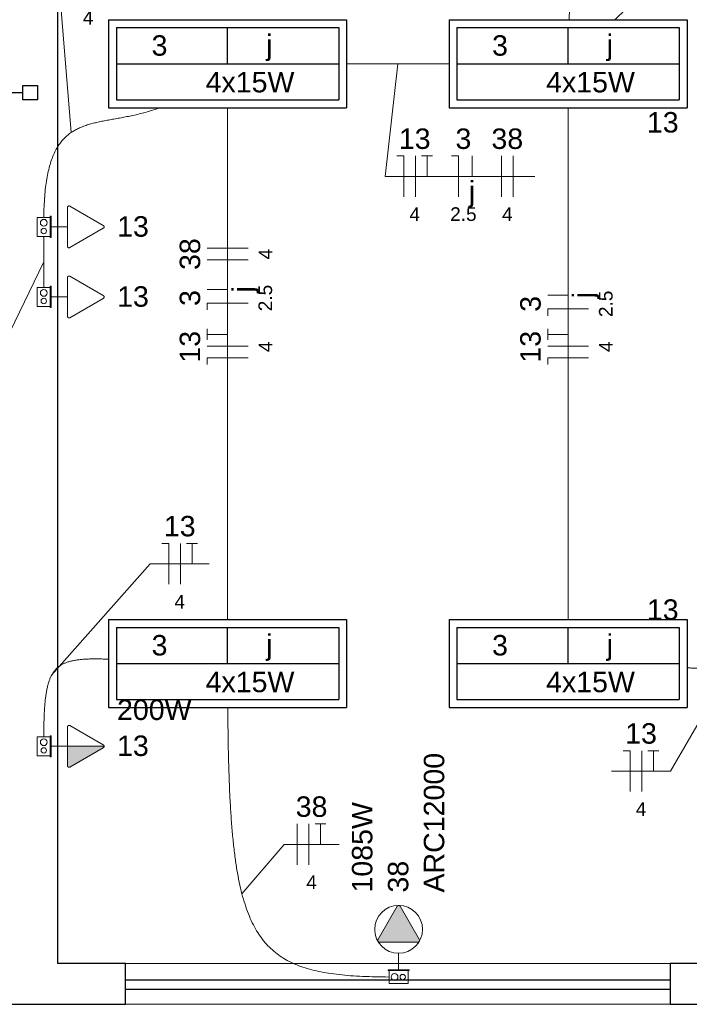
# Model space of a CAD drawing. Header units: millimetres. Extents: x -8 to 220, y -114 to 51.
# Tile 41 of 82: x 47.5 to 49.96, y 22.7 to 26.31. Entities that reach past the tile are written whole.
import ezdxf

# ---------------------------------------------------------------- set-up
doc = ezdxf.new("R2010")
doc.units = ezdxf.units.MM
doc.header["$MEASUREMENT"] = 0
for name, color, linetype, lineweight in [('02', 2, 'Continuous', 20), ('EL-Condutos', 4, 'Continuous', 5), ('EL-Fios (Fase 1)', 7, 'Continuous', 5), ('EL-Fios (Fase 2)', 7, 'Continuous', 5), ('EL-Fios (Neutro)', 7, 'Continuous', 5), ('EL-Fios (Retorno)', 7, 'Continuous', 5), ('EL-Fios (Terra)', 7, 'Continuous', 5), ('EL-Textos fios', 7, 'Continuous', 5), ('EL-Tomadas', 4, 'Continuous', 5), ('IFC-Caixa de passagem-Contorno', 44, 'Continuous', 5), ('Textos', 7, 'Continuous', 5)]:
    doc.layers.add(name, color=color, linetype=linetype, lineweight=lineweight)
for name, color, linetype in [('Arq-parede-alta', 5, 'Continuous'), ('P-SIMBOL', 5, 'Continuous'), ('parede', 5, 'Continuous'), ('porta', 3, 'Continuous')]:
    doc.layers.add(name, color=color, linetype=linetype)
doc.styles.add('Arial', font='arial.ttf')

msp = doc.modelspace()

# ---------------------------------------------------------------- hatches: boundary and pattern name
at = {"layer": 'EL-Tomadas', "linetype": 'Continuous'}
for points in [[(47.6769, 23.643), (47.8115, 23.643), (47.8114, 23.6418), (47.8109, 23.6403), (47.8101, 23.6391), (47.8092, 23.6383), (47.8084, 23.6377), (47.6846, 23.5664), (47.6833, 23.5662), (47.6819, 23.5662), (47.6805, 23.5666), (47.6794, 23.5672), (47.678, 23.5686), (47.6771, 23.5703), (47.6769, 23.5715), (47.6769, 23.643)], [(48.8166, 22.9336), (48.8874, 23.0562), (48.8884, 23.0575), (48.8888, 23.0578), (48.8896, 23.0584), (48.891, 23.059), (48.8925, 23.0592), (48.8936, 23.0591), (48.895, 23.0587), (48.8959, 23.0583), (48.8968, 23.0576), (48.8971, 23.0572), (48.8976, 23.0566), (48.8979, 23.0561), (48.9687, 22.9335), (48.9694, 22.9316), (48.9695, 22.9301), (48.9691, 22.9283), (48.9683, 22.927), (48.9672, 22.9258), (48.9656, 22.9249), (48.964, 22.9246), (48.8218, 22.9246), (48.8206, 22.9247), (48.8193, 22.9251), (48.8183, 22.9257), (48.8173, 22.9266), (48.8167, 22.9276), (48.8161, 22.9288), (48.8158, 22.9305), (48.816, 22.9321), (48.8165, 22.9334)]]:
    msp.add_hatch(color=256, dxfattribs=at).paths.add_polyline_path(points)

# ---------------------------------------------------------------- linework, layer by layer
at = {"layer": '02', "color": 8}
for p, q in [((47.8898, 22.8466), (49.8898, 22.8466)), ((49.8898, 22.6966), (47.8898, 22.6966))]:
    msp.add_line(p, q, dxfattribs=at)
at = {"layer": 'Arq-parede-alta', "color": 8, "ltscale": 0.03}
for points in [[(47.6398, 27.2467), (47.6398, 22.8466)], [(47.1118, 22.8466), (47.1118, 22.6966), (47.8898, 22.6966)], [(47.8898, 22.6966), (47.8898, 22.8466), (47.6398, 22.8466)], [(49.8898, 22.8466), (49.8898, 22.6966), (50.5398, 22.6966), (50.5398, 22.8466)]]:
    msp.add_lwpolyline(points, dxfattribs=at)
at = {"layer": 'EL-Condutos', "linetype": 'Continuous'}
for points in [[(49.1634, 27.2964), (49.2172, 27.2944), (49.2663, 27.2904), (49.3108, 27.2843), (49.3509, 27.2762), (49.387, 27.2661), (49.419, 27.2539), (49.4473, 27.2396), (49.4721, 27.2233), (49.4935, 27.2048), (49.5117, 27.1843), (49.527, 27.1616), (49.5395, 27.1368), (49.5494, 27.1098), (49.557, 27.0806), (49.5624, 27.0493), (49.5658, 27.0157), (49.5675, 26.98), (49.5676, 26.942), (49.5663, 26.9017), (49.5639, 26.8593), (49.5604, 26.8145), (49.5562, 26.7675), (49.5514, 26.7181), (49.5462, 26.6665), (49.5409, 26.6125), (49.5355, 26.5561), (49.5304, 26.4975), (49.5257, 26.4364), (49.5216, 26.373), (49.5183, 26.3071)], [(49.7144, 27.1444), (49.7353, 27.0903), (49.7545, 27.039), (49.772, 26.9907), (49.7877, 26.945), (49.8018, 26.9019), (49.8142, 26.8612), (49.8249, 26.8229), (49.8341, 26.7869), (49.8416, 26.7529), (49.8477, 26.7208), (49.8522, 26.6907), (49.8552, 26.6622), (49.8567, 26.6354), (49.8568, 26.6101), (49.8555, 26.5861), (49.8529, 26.5634), (49.8488, 26.5417), (49.8435, 26.5211), (49.8368, 26.5014), (49.8289, 26.4825), (49.8197, 26.4641), (49.8093, 26.4463), (49.7978, 26.4289), (49.785, 26.4118), (49.7712, 26.3948), (49.7562, 26.3778), (49.7402, 26.3608), (49.7231, 26.3435), (49.705, 26.3259), (49.6859, 26.3079)], [(49.0777, 26.1467), (49.0641, 26.1467), (49.0508, 26.1467), (49.0376, 26.1467), (49.0246, 26.1467), (49.0118, 26.1467), (48.9992, 26.1467), (48.9867, 26.1467), (48.9743, 26.1467), (48.962, 26.1467), (48.9498, 26.1467), (48.9377, 26.1467), (48.9257, 26.1467), (48.9137, 26.1467), (48.9017, 26.1467), (48.8898, 26.1467), (48.8778, 26.1467), (48.8659, 26.1467), (48.8539, 26.1467), (48.8419, 26.1467), (48.8297, 26.1467), (48.8176, 26.1467), (48.8053, 26.1467), (48.7929, 26.1467), (48.7804, 26.1467), (48.7678, 26.1467), (48.755, 26.1467), (48.742, 26.1467), (48.7288, 26.1467), (48.7155, 26.1467), (48.7019, 26.1467)], [(47.5899, 25.5831), (47.591, 25.6232), (47.5932, 25.6599), (47.5965, 25.6935), (47.6009, 25.7241), (47.6064, 25.7518), (47.6128, 25.7769), (47.6203, 25.7994), (47.6287, 25.8196), (47.6381, 25.8376), (47.6485, 25.8535), (47.6597, 25.8675), (47.6719, 25.8797), (47.6849, 25.8904), (47.6988, 25.8997), (47.7134, 25.9078), (47.7289, 25.9147), (47.7452, 25.9207), (47.7622, 25.9259), (47.78, 25.9305), (47.7984, 25.9346), (47.8176, 25.9384), (47.8374, 25.9421), (47.8578, 25.9458), (47.8789, 25.9496), (47.9006, 25.9538), (47.9228, 25.9585), (47.9456, 25.9638), (47.969, 25.97), (47.9928, 25.9771), (48.0171, 25.9853)], [(48.2648, 25.9864), (48.2648, 25.8998), (48.2648, 25.8181), (48.2648, 25.7411), (48.2648, 25.6683), (48.2648, 25.5994), (48.2648, 25.5341), (48.2648, 25.4719), (48.2648, 25.4125), (48.2648, 25.3557), (48.2648, 25.3009), (48.2648, 25.248), (48.2648, 25.1964), (48.2648, 25.1459), (48.2648, 25.0961), (48.2648, 25.0467), (48.2648, 24.9972), (48.2648, 24.9474), (48.2648, 24.8969), (48.2648, 24.8454), (48.2648, 24.7924), (48.2648, 24.7377), (48.2648, 24.6808), (48.2648, 24.6215), (48.2648, 24.5593), (48.2648, 24.4939), (48.2648, 24.425), (48.2648, 24.3522), (48.2648, 24.2752), (48.2648, 24.1936), (48.2648, 24.107)], [(49.5148, 24.107), (49.5148, 24.1936), (49.5148, 24.2752), (49.5148, 24.3522), (49.5148, 24.425), (49.5148, 24.4939), (49.5148, 24.5593), (49.5148, 24.6215), (49.5148, 24.6808), (49.5148, 24.7377), (49.5148, 24.7924), (49.5148, 24.8454), (49.5148, 24.8969), (49.5148, 24.9474), (49.5148, 24.9972), (49.5148, 25.0467), (49.5148, 25.0961), (49.5148, 25.1459), (49.5148, 25.1964), (49.5148, 25.248), (49.5148, 25.3009), (49.5148, 25.3557), (49.5148, 25.4125), (49.5148, 25.4719), (49.5148, 25.5341), (49.5148, 25.5994), (49.5148, 25.6683), (49.5148, 25.7411), (49.5148, 25.8181), (49.5148, 25.8998), (49.5148, 25.9864)], [(47.5898, 25.5133), (47.5898, 25.5058), (47.5898, 25.4988), (47.5898, 25.492), (47.5898, 25.4855), (47.5898, 25.4793), (47.5898, 25.4734), (47.5898, 25.4676), (47.5898, 25.462), (47.5898, 25.4566), (47.5898, 25.4513), (47.5898, 25.4461), (47.5898, 25.4409), (47.5898, 25.4358), (47.5898, 25.4307), (47.5898, 25.4256), (47.5898, 25.4204), (47.5898, 25.4151), (47.5898, 25.4097), (47.5898, 25.4042), (47.5898, 25.3985), (47.5898, 25.3927), (47.5898, 25.3866), (47.5898, 25.3802), (47.5898, 25.3736), (47.5898, 25.3666), (47.5898, 25.3593), (47.5898, 25.3517), (47.5898, 25.3436), (47.5898, 25.3351), (47.5898, 25.3262)], [(50.1895, 24.1091), (50.1888, 24.0938), (50.1877, 24.0794), (50.1861, 24.0658), (50.1841, 24.053), (50.1817, 24.0409), (50.1788, 24.0297), (50.1754, 24.0192), (50.1716, 24.0094), (50.1673, 24.0004), (50.1625, 23.992), (50.1572, 23.9842), (50.1515, 23.9771), (50.1451, 23.9706), (50.1383, 23.9647), (50.131, 23.9593), (50.1231, 23.9545), (50.1146, 23.9501), (50.1056, 23.9463), (50.0961, 23.943), (50.0859, 23.9401), (50.0752, 23.9376), (50.0639, 23.9355), (50.052, 23.9338), (50.0395, 23.9324), (50.0264, 23.9314), (50.0126, 23.9307), (49.9983, 23.9303), (49.9833, 23.9301), (49.9676, 23.9302), (49.9513, 23.9305)], [(47.5898, 23.6781), (47.5901, 23.7036), (47.5905, 23.7275), (47.5911, 23.75), (47.5921, 23.7711), (47.5934, 23.7908), (47.595, 23.8092), (47.597, 23.8263), (47.5994, 23.8421), (47.6022, 23.8567), (47.6056, 23.8702), (47.6094, 23.8826), (47.6139, 23.8938), (47.6189, 23.9041), (47.6245, 23.9134), (47.6308, 23.9217), (47.6378, 23.9291), (47.6456, 23.9356), (47.6541, 23.9414), (47.6634, 23.9463), (47.6735, 23.9506), (47.6845, 23.9541), (47.6964, 23.9571), (47.7093, 23.9594), (47.7231, 23.9611), (47.7379, 23.9624), (47.7538, 23.9632), (47.7707, 23.9635), (47.7888, 23.9635), (47.808, 23.9632), (47.8284, 23.9625)], [(48.2653, 23.7867), (48.2662, 23.7022), (48.2676, 23.6226), (48.2696, 23.5478), (48.2723, 23.4775), (48.2758, 23.4117), (48.2801, 23.3501), (48.2853, 23.2928), (48.2916, 23.2394), (48.299, 23.19), (48.3076, 23.1443), (48.3174, 23.1021), (48.3287, 23.0634), (48.3413, 23.0281), (48.3555, 22.9959), (48.3713, 22.9667), (48.3887, 22.9405), (48.408, 22.9169), (48.429, 22.896), (48.4521, 22.8776), (48.4771, 22.8614), (48.5043, 22.8475), (48.5336, 22.8356), (48.5653, 22.8255), (48.5992, 22.8173), (48.6357, 22.8106), (48.6746, 22.8055), (48.7161, 22.8016), (48.7604, 22.799), (48.8074, 22.7974), (48.8572, 22.7967)]]:
    msp.add_spline(points, degree=3, dxfattribs=at)
at = {"layer": 'EL-Fios (Fase 1)'}
for p, q in [((48.9541, 25.6585), (48.9541, 25.8085)), ((49.2702, 25.6585), (49.2702, 25.8085)), ((48.3398, 25.427), (48.1898, 25.427)), ((48.3398, 25.111), (48.1898, 25.111)), ((49.5898, 25.111), (49.4398, 25.111)), ((48.0915, 24.2374), (48.0915, 24.3874)), ((49.7851, 23.4769), (49.7851, 23.6269)), ((48.5202, 23.2084), (48.5202, 23.3584))]:
    msp.add_line(p, q, dxfattribs=at)
at = {"layer": 'EL-Fios (Fase 2)'}
for p, q in [((49.313, 25.6585), (49.313, 25.8085)), ((48.3398, 25.4699), (48.1898, 25.4699)), ((48.563, 23.2084), (48.563, 23.3584))]:
    msp.add_line(p, q, dxfattribs=at)
at = {"layer": 'EL-Fios (Neutro)'}
for p, q in [((48.8862, 25.8085), (48.9112, 25.8085)), ((48.9112, 25.6585), (48.9112, 25.8085)), ((49.0871, 25.8085), (49.1121, 25.8085)), ((49.1121, 25.6585), (49.1121, 25.8085)), ((48.3398, 25.269), (48.1898, 25.269)), ((48.1898, 25.244), (48.1898, 25.269)), ((49.5898, 25.2476), (49.4398, 25.2476)), ((49.4398, 25.2226), (49.4398, 25.2476)), ((48.3398, 25.0681), (48.1898, 25.0681)), ((48.1898, 25.0431), (48.1898, 25.0681)), ((49.5898, 25.0681), (49.4398, 25.0681)), ((49.4398, 25.0431), (49.4398, 25.0681)), ((48.0237, 24.3874), (48.0487, 24.3874)), ((48.0487, 24.2374), (48.0487, 24.3874)), ((49.7172, 23.6269), (49.7422, 23.6269)), ((49.7422, 23.4769), (49.7422, 23.6269))]:
    msp.add_line(p, q, dxfattribs=at)
at = {"layer": 'EL-Fios (Retorno)'}
for p, q in [((49.1621, 25.7335), (49.1621, 25.8085)), ((48.2648, 25.319), (48.1898, 25.319)), ((49.5148, 25.2976), (49.4398, 25.2976))]:
    msp.add_line(p, q, dxfattribs=at)
at = {"layer": 'EL-Fios (Terra)'}
for points in [[(48.9969, 25.7335), (48.9969, 25.8085), (48.9769, 25.8085), (49.0169, 25.8085)], [(48.2648, 25.1538), (48.1898, 25.1538), (48.1898, 25.1338), (48.1898, 25.1738)], [(49.5148, 25.1538), (49.4398, 25.1538), (49.4398, 25.1338), (49.4398, 25.1738)], [(48.1344, 24.3124), (48.1344, 24.3874), (48.1144, 24.3874), (48.1544, 24.3874)], [(49.828, 23.5519), (49.828, 23.6269), (49.808, 23.6269), (49.848, 23.6269)], [(48.6059, 23.2834), (48.6059, 23.3584), (48.5859, 23.3584), (48.6259, 23.3584)]]:
    msp.add_lwpolyline(points, dxfattribs=at)
at = {"layer": 'EL-Textos fios'}
for p, q in [((47.6909, 25.8947), (47.6445, 26.4546)), ((48.8898, 26.1467), (48.8434, 25.7335)), ((48.8434, 25.7335), (49.3927, 25.7335)), ((47.5898, 25.4197), (47.4293, 25.0892)), ((47.6188, 23.9039), (47.9808, 24.3124)), ((47.9808, 24.3124), (48.1972, 24.3124)), ((50.1238, 23.9549), (49.8908, 23.5519)), ((49.6744, 23.5519), (49.8908, 23.5519)), ((48.3174, 23.1021), (48.4719, 23.2834)), ((48.4719, 23.2834), (48.6741, 23.2834))]:
    msp.add_line(p, q, dxfattribs=at)
at = {"layer": 'EL-Tomadas'}
for p, q in [((47.6768, 25.4774), (47.6769, 25.6191)), ((47.6859, 25.6243), (47.8085, 25.5535)), ((47.6769, 25.5483), (47.6166, 25.5483)), ((47.8085, 25.5431), (47.6858, 25.4722)), ((47.6768, 25.2205), (47.6769, 25.3621)), ((47.6859, 25.3673), (47.8085, 25.2965)), ((47.6769, 25.2913), (47.6166, 25.2913)), ((47.8085, 25.2861), (47.6858, 25.2153)), ((47.6768, 23.5722), (47.6769, 23.7138)), ((47.6859, 23.719), (47.8085, 23.6482)), ((47.6769, 23.643), (47.6166, 23.643)), ((47.6769, 23.643), (47.8115, 23.643)), ((47.8085, 23.6378), (47.6858, 23.567)), ((48.8166, 22.9336), (48.8874, 23.0562)), ((48.8978, 23.0562), (48.9687, 22.9335)), ((48.9635, 22.9245), (48.8218, 22.9246)), ((48.8926, 22.8837), (48.8926, 22.8234))]:
    msp.add_line(p, q, dxfattribs=at)
for points in [[(47.6859, 25.6243), (47.6853, 25.6246), (47.6846, 25.6248), (47.6839, 25.625), (47.6832, 25.6251), (47.6826, 25.6251), (47.6819, 25.625), (47.6812, 25.6248), (47.6805, 25.6246), (47.6799, 25.6243), (47.6793, 25.6239), (47.6788, 25.6234), (47.6783, 25.6229), (47.6779, 25.6224), (47.6775, 25.6218), (47.6773, 25.6211), (47.6771, 25.6204), (47.6769, 25.6198), (47.6769, 25.6191)], [(47.8085, 25.5431), (47.8091, 25.5435), (47.8096, 25.5439), (47.8101, 25.5444), (47.8105, 25.545), (47.8109, 25.5456), (47.8112, 25.5462), (47.8114, 25.5469), (47.8115, 25.5476), (47.8115, 25.5483), (47.8115, 25.549), (47.8114, 25.5497), (47.8112, 25.5503), (47.8109, 25.551), (47.8105, 25.5516), (47.8101, 25.5521), (47.8096, 25.5526), (47.8091, 25.5531), (47.8085, 25.5535)], [(47.6768, 25.4774), (47.6769, 25.4767), (47.677, 25.4761), (47.6772, 25.4754), (47.6775, 25.4747), (47.6778, 25.4741), (47.6782, 25.4736), (47.6787, 25.4731), (47.6792, 25.4726), (47.6798, 25.4722), (47.6805, 25.4719), (47.6811, 25.4717), (47.6818, 25.4715), (47.6825, 25.4714), (47.6832, 25.4714), (47.6839, 25.4715), (47.6846, 25.4717), (47.6852, 25.4719), (47.6858, 25.4722)], [(47.6859, 25.3673), (47.6853, 25.3676), (47.6846, 25.3679), (47.6839, 25.368), (47.6832, 25.3681), (47.6826, 25.3681), (47.6819, 25.368), (47.6812, 25.3679), (47.6805, 25.3676), (47.6799, 25.3673), (47.6793, 25.3669), (47.6788, 25.3665), (47.6783, 25.366), (47.6779, 25.3654), (47.6775, 25.3648), (47.6773, 25.3642), (47.6771, 25.3635), (47.6769, 25.3628), (47.6769, 25.3621)], [(47.8085, 25.2861), (47.8091, 25.2865), (47.8096, 25.287), (47.8101, 25.2875), (47.8105, 25.288), (47.8109, 25.2886), (47.8112, 25.2893), (47.8114, 25.2899), (47.8115, 25.2906), (47.8115, 25.2913), (47.8115, 25.292), (47.8114, 25.2927), (47.8112, 25.2934), (47.8109, 25.294), (47.8105, 25.2946), (47.8101, 25.2952), (47.8096, 25.2957), (47.8091, 25.2961), (47.8085, 25.2965)], [(47.6768, 25.2205), (47.6769, 25.2198), (47.677, 25.2191), (47.6772, 25.2184), (47.6775, 25.2178), (47.6778, 25.2172), (47.6782, 25.2166), (47.6787, 25.2161), (47.6792, 25.2157), (47.6798, 25.2153), (47.6805, 25.215), (47.6811, 25.2147), (47.6818, 25.2146), (47.6825, 25.2145), (47.6832, 25.2145), (47.6839, 25.2146), (47.6846, 25.2147), (47.6852, 25.215), (47.6858, 25.2153)], [(47.6859, 23.719), (47.6853, 23.7193), (47.6846, 23.7195), (47.6839, 23.7197), (47.6832, 23.7198), (47.6826, 23.7198), (47.6819, 23.7197), (47.6812, 23.7195), (47.6805, 23.7193), (47.6799, 23.719), (47.6793, 23.7186), (47.6788, 23.7182), (47.6783, 23.7176), (47.6779, 23.7171), (47.6775, 23.7165), (47.6773, 23.7158), (47.6771, 23.7152), (47.6769, 23.7145), (47.6769, 23.7138)], [(47.8085, 23.6378), (47.8091, 23.6382), (47.8096, 23.6386), (47.8101, 23.6391), (47.8105, 23.6397), (47.8109, 23.6403), (47.8112, 23.6409), (47.8114, 23.6416), (47.8115, 23.6423), (47.8115, 23.643), (47.8115, 23.6437), (47.8114, 23.6444), (47.8112, 23.645), (47.8109, 23.6457), (47.8105, 23.6463), (47.8101, 23.6468), (47.8096, 23.6474), (47.8091, 23.6478), (47.8085, 23.6482)], [(47.6768, 23.5722), (47.6769, 23.5715), (47.677, 23.5708), (47.6772, 23.5701), (47.6775, 23.5695), (47.6778, 23.5689), (47.6782, 23.5683), (47.6787, 23.5678), (47.6792, 23.5673), (47.6798, 23.567), (47.6805, 23.5666), (47.6811, 23.5664), (47.6818, 23.5662), (47.6825, 23.5662), (47.6832, 23.5662), (47.6839, 23.5662), (47.6846, 23.5664), (47.6852, 23.5666), (47.6858, 23.567)], [(48.8978, 23.0562), (48.8974, 23.0568), (48.897, 23.0573), (48.8965, 23.0578), (48.8959, 23.0582), (48.8953, 23.0586), (48.8947, 23.0589), (48.894, 23.0591), (48.8933, 23.0592), (48.8926, 23.0592), (48.8919, 23.0592), (48.8913, 23.0591), (48.8906, 23.0589), (48.8899, 23.0586), (48.8893, 23.0582), (48.8888, 23.0578), (48.8883, 23.0573), (48.8878, 23.0568), (48.8874, 23.0562)], [(48.8166, 22.9336), (48.8163, 22.933), (48.8161, 22.9323), (48.8159, 22.9316), (48.8159, 22.9309), (48.8159, 22.9302), (48.8159, 22.9296), (48.8161, 22.9289), (48.8163, 22.9282), (48.8166, 22.9276), (48.817, 22.927), (48.8175, 22.9265), (48.818, 22.926), (48.8185, 22.9256), (48.8191, 22.9252), (48.8198, 22.925), (48.8205, 22.9248), (48.8211, 22.9246), (48.8218, 22.9246)], [(48.9635, 22.9245), (48.9642, 22.9246), (48.9649, 22.9247), (48.9655, 22.9249), (48.9662, 22.9252), (48.9668, 22.9255), (48.9673, 22.9259), (48.9678, 22.9264), (48.9683, 22.9269), (48.9687, 22.9275), (48.969, 22.9282), (48.9692, 22.9288), (48.9694, 22.9295), (48.9695, 22.9302), (48.9695, 22.9309), (48.9694, 22.9316), (48.9692, 22.9323), (48.969, 22.9329), (48.9687, 22.9335)]]:
    msp.add_lwpolyline(points, dxfattribs=at)
msp.add_circle((48.8926, 22.9715), 0.0878, dxfattribs=at)
at = {"layer": 'IFC-Caixa de passagem-Contorno'}
for p, q in [((47.5661, 25.5133), (47.5661, 25.5833)), ((47.6136, 25.5833), (47.5661, 25.5833)), ((47.6136, 25.5093), (47.6136, 25.5873)), ((47.6166, 25.5873), (47.6136, 25.5873)), ((47.6166, 25.5093), (47.6166, 25.5873)), ((47.6136, 25.5133), (47.5661, 25.5133)), ((47.6166, 25.5093), (47.6136, 25.5093)), ((47.5661, 25.2563), (47.5661, 25.3263)), ((47.6136, 25.3263), (47.5661, 25.3263)), ((47.6136, 25.2523), (47.6136, 25.3303)), ((47.6166, 25.3303), (47.6136, 25.3303)), ((47.6166, 25.2523), (47.6166, 25.3303)), ((47.6136, 25.2563), (47.5661, 25.2563)), ((47.6166, 25.2523), (47.6136, 25.2523)), ((47.5661, 23.608), (47.5661, 23.678)), ((47.6136, 23.678), (47.5661, 23.678)), ((47.6136, 23.604), (47.6136, 23.682)), ((47.6166, 23.682), (47.6136, 23.682)), ((47.6166, 23.604), (47.6166, 23.682)), ((47.6136, 23.608), (47.5661, 23.608)), ((47.6166, 23.604), (47.6136, 23.604)), ((48.9316, 22.8234), (48.8536, 22.8234)), ((48.8536, 22.8234), (48.8536, 22.8204)), ((48.9316, 22.8204), (48.8536, 22.8204)), ((48.8576, 22.8204), (48.8576, 22.7729)), ((48.9276, 22.8204), (48.9276, 22.7729)), ((48.9316, 22.8234), (48.9316, 22.8204)), ((48.9276, 22.7729), (48.8576, 22.7729))]:
    msp.add_line(p, q, dxfattribs=at)
for centre, radius in [((47.5898, 25.5633), 0.0125), ((47.5898, 25.5333), 0.00995), ((47.5898, 25.3063), 0.0125), ((47.5898, 25.2763), 0.00995), ((47.5898, 23.658), 0.0125), ((47.5898, 23.628), 0.00995), ((48.8776, 22.7966), 0.0125), ((48.9076, 22.7966), 0.00995)]:
    msp.add_circle(centre, radius, dxfattribs=at)
at = {"layer": 'P-SIMBOL'}
for p, q in [((47.828, 26.3079), (48.7016, 26.3079)), ((47.828, 26.3079), (47.828, 25.9854)), ((48.7016, 26.3079), (48.7016, 25.9854)), ((49.078, 26.3079), (49.9516, 26.3079)), ((49.078, 26.3079), (49.078, 25.9854)), ((49.9516, 26.3079), (49.9516, 25.9854)), ((47.8568, 26.2792), (48.6728, 26.2792)), ((47.8568, 26.2792), (47.8568, 26.0142)), ((48.2648, 26.1467), (48.2648, 26.2792)), ((48.6728, 26.2792), (48.6728, 26.0142)), ((49.1068, 26.2792), (49.9228, 26.2792)), ((49.1068, 26.2792), (49.1068, 26.0142)), ((49.5148, 26.1467), (49.5148, 26.2792)), ((49.9228, 26.2792), (49.9228, 26.0142)), ((47.8568, 26.1467), (48.6728, 26.1467)), ((49.1068, 26.1467), (49.9228, 26.1467)), ((47.3848, 26.041), (47.5133, 26.041)), ((47.5133, 26.0145), (47.5133, 26.0675)), ((47.5133, 26.0675), (47.5663, 26.0675)), ((47.5663, 26.0675), (47.5663, 26.0145)), ((47.5663, 26.0145), (47.5133, 26.0145)), ((47.8568, 26.0142), (48.6728, 26.0142)), ((49.1068, 26.0142), (49.9228, 26.0142)), ((47.828, 25.9854), (48.7016, 25.9854)), ((49.078, 25.9854), (49.9516, 25.9854)), ((47.828, 24.1079), (48.7016, 24.1079)), ((47.828, 24.1079), (47.828, 23.7854)), ((48.7016, 24.1079), (48.7016, 23.7854)), ((49.078, 24.1079), (49.9516, 24.1079)), ((49.078, 24.1079), (49.078, 23.7854)), ((49.9516, 24.1079), (49.9516, 23.7854)), ((47.8568, 24.0791), (48.6728, 24.0791)), ((47.8568, 24.0791), (47.8568, 23.8141)), ((48.2648, 23.9466), (48.2648, 24.0791)), ((48.6728, 24.0791), (48.6728, 23.8141)), ((49.1068, 24.0791), (49.9228, 24.0791)), ((49.1068, 24.0791), (49.1068, 23.8141)), ((49.5148, 23.9466), (49.5148, 24.0791)), ((49.9228, 24.0791), (49.9228, 23.8141)), ((47.8568, 23.9466), (48.6728, 23.9466)), ((49.1068, 23.9466), (49.9228, 23.9466)), ((47.8568, 23.8141), (48.6728, 23.8141)), ((49.1068, 23.8141), (49.9228, 23.8141)), ((47.828, 23.7854), (48.7016, 23.7854)), ((49.078, 23.7854), (49.9516, 23.7854))]:
    msp.add_line(p, q, dxfattribs=at)
at = {"layer": 'parede', "color": 8}
msp.add_line((50.1398, 22.8466), (49.8898, 22.8466), dxfattribs=at)
at = {"layer": 'porta', "color": 8}
for p, q in [((47.8898, 22.7866), (49.8898, 22.7866)), ((47.8898, 22.7516), (49.8898, 22.7516))]:
    msp.add_line(p, q, dxfattribs=at)

# ---------------------------------------------------------------- texts
at = {"layer": 'EL-Textos fios', "attachment_point": 8, "line_spacing_factor": 0.6, "style": 'Arial'}
for s, insert, char_height, width in [('4', (47.7527, 26.2906), 0.05, 0.077668), ('13', (48.9516, 25.8332), 0.075, 0.233003), ('3', (49.1304, 25.8332), 0.075, 0.116502), ('38', (49.2916, 25.8332), 0.075, 0.233003), ('j', (49.1621, 25.6187), 0.075, 0.046532), ('4', (48.9516, 25.5695), 0.05, 0.077668), ('2.5', (49.1304, 25.5695), 0.05, 0.194131), ('4', (49.2916, 25.5695), 0.05, 0.077668), ('13', (48.089, 24.4121), 0.075, 0.233003), ('4', (48.089, 24.1484), 0.05, 0.077668), ('13', (49.7826, 23.6517), 0.075, 0.233003), ('38', (48.573, 23.3832), 0.075, 0.233003), ('4', (49.7826, 23.3879), 0.05, 0.077668), ('4', (48.573, 23.1194), 0.05, 0.077668)]:
    msp.add_mtext(s, dxfattribs=dict(at, insert=insert, char_height=char_height, width=width))
at = {"layer": 'EL-Textos fios', "attachment_point": 8, "rotation": 90.0002, "line_spacing_factor": 0.6, "style": 'Arial'}
for s, insert, char_height, width in [('38', (48.165, 25.4485), 0.075, 0.233003), ('4', (48.4288, 25.4485), 0.05, 0.077668), ('j', (48.3795, 25.319), 0.075, 0.046532), ('2.5', (48.4288, 25.2873), 0.05, 0.194131), ('3', (48.165, 25.2873), 0.075, 0.116502), ('3', (49.415, 25.2659), 0.075, 0.116502), ('j', (49.6295, 25.2976), 0.075, 0.046532), ('2.5', (49.6788, 25.2659), 0.05, 0.194131), ('13', (48.165, 25.1085), 0.075, 0.233003), ('13', (49.415, 25.1085), 0.075, 0.233003), ('4', (48.4288, 25.1085), 0.05, 0.077668), ('4', (49.6788, 25.1085), 0.05, 0.077668)]:
    msp.add_mtext(s, dxfattribs=dict(at, insert=insert, char_height=char_height, width=width))
at = {"layer": 'Textos', "char_height": 0.075, "line_spacing_factor": 0.6, "style": 'Arial'}
for s, insert, width, attachment_point in [('3', (47.9857, 26.1752), 0.116502, 7), ('j', (48.4065, 26.1563), 0.046532, 7), ('3', (49.2357, 26.1752), 0.116502, 7), ('j', (49.6565, 26.1563), 0.046532, 7), ('4x15W', (48.184, 26.0406), 0.652134, 7), ('4x15W', (49.434, 26.0406), 0.652134, 7), ('13', (49.9205, 25.8934), 0.233003, 9), ('13', (47.8591, 25.5114), 0.233003, 7), ('13', (47.8591, 25.2544), 0.233003, 7), ('13', (49.9205, 24.1059), 0.233003, 9), ('3', (47.9857, 23.9752), 0.116502, 7), ('j', (48.4065, 23.9562), 0.046532, 7), ('3', (49.2357, 23.9752), 0.116502, 7), ('j', (49.6565, 23.9562), 0.046532, 7), ('4x15W', (48.184, 23.8405), 0.652134, 7), ('4x15W', (49.434, 23.8405), 0.652134, 7), ('200W', (47.8588, 23.7384), 0.547294, 7), ('13', (47.8588, 23.6064), 0.233003, 7)]:
    msp.add_mtext(s, dxfattribs=dict(at, insert=insert, width=width, attachment_point=attachment_point))
at = {"layer": 'Textos', "char_height": 0.075, "attachment_point": 7, "rotation": 90.0002, "line_spacing_factor": 0.6, "style": 'Arial'}
for s, insert, width in [('ARC12000', (49.0612, 23.1065), 1.025076), ('1085W', (48.7972, 23.1065), 0.663796), ('38', (48.9292, 23.1065), 0.233003)]:
    msp.add_mtext(s, dxfattribs=dict(at, insert=insert, width=width))

doc.saveas('drawing.dxf')
